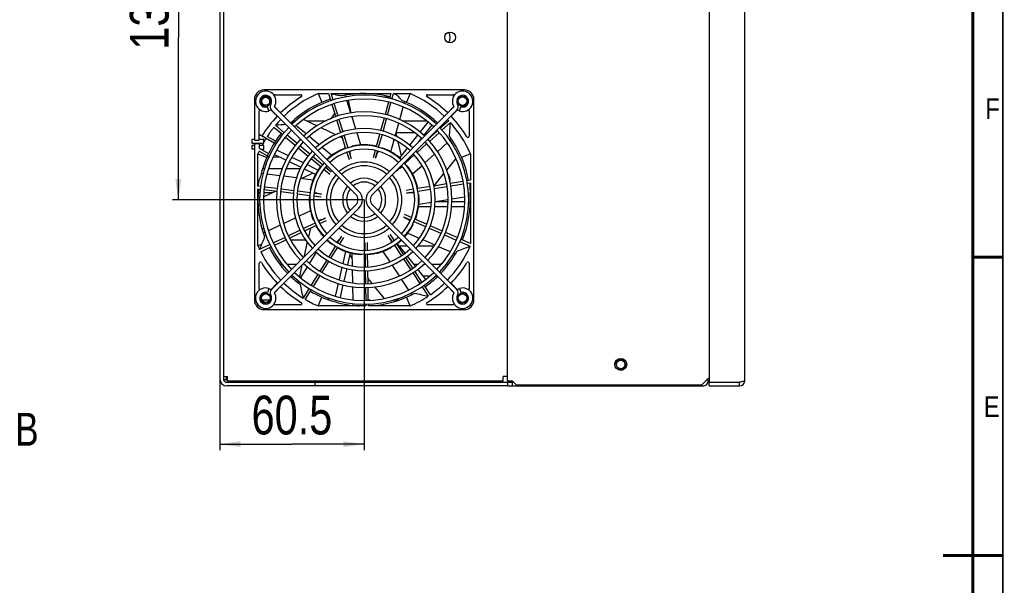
# Model space of a CAD drawing. Header units: millimetres. Extents: x -1 to 598, y -1 to 421.
# Tile 23 of 25: x 426 to 591, y 210 to 305. Entities that reach past the tile are written whole.
import ezdxf

# ---------------------------------------------------------------- set-up
doc = ezdxf.new("R2010")
doc.units = ezdxf.units.MM
doc.header["$LTSCALE"] = 32.67
doc.layers.get('0').update_dxf_attribs({"linetype": 'CONTINUOUS'})
for name, color, linetype in [('02___PRT_ALL_AXES', 7, 'CONTINUOUS'), ('CHAMFERS', 7, 'CONTINUOUS'), ('ROUNDS', 7, 'CONTINUOUS')]:
    doc.layers.add(name, color=color, linetype=linetype)
doc.styles.get("Standard").update_dxf_attribs({"font": 'txt', "width": 0.8})
doc.styles.add('TEXTSTYLE_2', font='txt', dxfattribs={"width": 0.85})
doc.dimstyles.new('DIMSTYLE_3', dxfattribs={"dimtxt": 6.5, "dimasz": 3.5, "dimexe": 1, "dimexo": 0, "dimgap": 1.625, "dimtad": 1, "dimlfac": 2.5, "dimdsep": 46, "dimtxsty": 'STANDARD', "dimblk": '_FILLED', "dimblk1": '_FILLED', "dimblk2": '_FILLED', "dimcen": 0.09, "dimclrt": 5, "dimadec": 0, "dimazin": 0, "dimtp": 0.3, "dimtm": 0.3, "dimtfac": 1, "dimtofl": 0, "dimtmove": 0, "dimatfit": 3, "dimldrblk": '_FILLED', "dimfxl": 1, "dimtolj": 1, "dimarcsym": 0})
doc.dimstyles.new('DIMSTYLE_4', dxfattribs={"dimtxt": 6.5, "dimasz": 3.5, "dimexe": 1, "dimexo": 0, "dimgap": 1.625, "dimtad": 1, "dimlfac": 2.5, "dimdsep": 46, "dimtxsty": 'STANDARD', "dimblk": '_FILLED', "dimblk1": '_FILLED', "dimblk2": '_FILLED', "dimcen": 0.09, "dimclrt": 5, "dimadec": 0, "dimazin": 0, "dimtp": 0.5, "dimtm": 0.5, "dimtfac": 1, "dimtofl": 0, "dimtmove": 0, "dimatfit": 3, "dimldrblk": '_FILLED', "dimfxl": 1, "dimtolj": 1, "dimarcsym": 0})

# ---------------------------------------------------------------- blocks, each defined once
blk = doc.blocks.new('_FILLED')
at = {"color": 0, "linetype": 'BYBLOCK'}
blk.add_solid([(0, 0), (-1, 0.143), (-1, -0.143)], dxfattribs=at)
blk = doc.blocks.new('*D3')
at = {"color": 2, "linetype": 'CONTINUOUS'}
for p, q in [((483.45, 274.61), (483.45, 232.65)), ((459.25, 244.61), (459.25, 232.65)), ((459.25, 233.65), (471.35, 233.65)), ((483.45, 233.65), (471.35, 233.65))]:
    blk.add_line(p, q, dxfattribs=at)
at = {"color": 2, "linetype": 'CONTINUOUS', "xscale": 3.5, "yscale": 3.5, "zscale": 3.5, "rotation": 180}
blk.add_blockref('_FILLED', (459.25, 233.65), dxfattribs=at)
at = {"color": 2, "linetype": 'CONTINUOUS', "xscale": 3.5, "yscale": 3.5, "zscale": 3.5}
blk.add_blockref('_FILLED', (483.45, 233.65), dxfattribs=at)
at = {"color": 5, "linetype": 'CONTINUOUS', "insert": (471.35, 241.78), "char_height": 6.5, "width": 20.8, "attachment_point": 2, "line_spacing_factor": 0.9}
blk.add_mtext('60.5', dxfattribs=at)
blk = doc.blocks.new('*D4')
at = {"color": 2, "linetype": 'CONTINUOUS'}
for p, q in [((479.85, 329.01), (451.31, 329.01)), ((452.31, 329.01), (452.31, 301.81)), ((452.31, 274.61), (452.31, 301.81)), ((483.45, 274.61), (451.31, 274.61))]:
    blk.add_line(p, q, dxfattribs=at)
at = {"color": 2, "linetype": 'CONTINUOUS', "xscale": 3.5, "yscale": 3.5, "zscale": 3.5}
for p, rotation in [((452.31, 329.01), 90), ((452.31, 274.61), 270)]:
    blk.add_blockref('_FILLED', p, dxfattribs=dict(at, rotation=rotation))
at = {"color": 5, "linetype": 'CONTINUOUS', "insert": (444.18, 305.56), "char_height": 6.5, "width": 15.6, "attachment_point": 2, "rotation": 90, "line_spacing_factor": 0.9}
blk.add_mtext('136', dxfattribs=at)

msp = doc.modelspace()

# ---------------------------------------------------------------- linework, layer by layer
at = {"color": 7, "linetype": 'CONTINUOUS'}
for p, q in [((459.2529, 359.0136), (459.2529, 244.6136)), ((468.5806, 292.2136), (472.8039, 292.2136)), ((475.7379, 292.4136), (476.3742, 290.9455)), ((475.7379, 292.4136), (477.4723, 292.4136)), ((477.9181, 292.4136), (487.9324, 292.4136)), ((480.3837, 291.839), (480.2929, 292.1308)), ((488.374, 292.4136), (491.1678, 292.4136)), ((491.1678, 292.4136), (490.5315, 290.9455)), ((494.1018, 292.2136), (498.3251, 292.2136)), ((481.2306, 289.1153), (480.5735, 291.2284)), ((481.2979, 289.1265), (480.8055, 291.2841)), ((487.7665, 291.8136), (486.628, 291.8136)), ((490.1754, 290.734), (490.2651, 291.0584)), ((465.8529, 284.6136), (465.8529, 289.4858)), ((467.4587, 289.4696), (467.247, 290.1578)), ((467.8092, 289.6915), (468.8893, 288.6115)), ((467.9102, 289.6471), (482.0669, 275.4904)), ((468.4194, 290.1562), (482.576, 275.9995)), ((469.4549, 289.1772), (468.4201, 290.212)), ((484.3297, 275.9995), (498.4864, 290.1562)), ((484.8388, 275.4904), (498.9955, 289.6471)), ((489.4351, 288.0563), (490.0041, 290.1144)), ((498.4856, 290.212), (497.4508, 289.1772)), ((498.0165, 288.6115), (499.0965, 289.6915)), ((499.447, 289.4696), (499.6587, 290.1578)), ((501.0529, 289.4858), (501.0529, 285.2625)), ((471.5708, 287.4346), (471.324, 287.6417)), ((471.5606, 287.8136), (472.0145, 287.8136)), ((475.531, 287.0066), (473.3064, 288.0779)), ((473.8552, 287.8136), (476.6529, 287.8136)), ((482.071, 286.4127), (481.4217, 288.5006)), ((481.4934, 288.2703), (481.4401, 288.5036)), ((488.6686, 285.2837), (489.2607, 287.4254)), ((489.8836, 287.8136), (493.9088, 287.8136)), ((492.8209, 285.9116), (494.1639, 287.5957)), ((494.8912, 287.8136), (495.3452, 287.8136)), ((468.3822, 284.0854), (465.8529, 285.5457)), ((473.7222, 285.6294), (472.0663, 287.0188)), ((478.6799, 285.4901), (476.2401, 286.6651)), ((482.8846, 283.796), (482.2647, 285.7896)), ((488.9777, 285.1395), (488.8199, 285.8309)), ((491.9085, 285.8136), (488.8238, 285.8136)), ((493.4816, 285.3792), (494.8095, 287.0443)), ((464.6529, 284.7136), (464.6529, 284.1136)), ((465.0529, 284.7136), (464.6529, 284.7136)), ((464.6529, 284.1136), (466.6529, 284.1136)), ((465.0529, 284.0136), (465.0529, 284.1136)), ((466.6529, 284.7136), (465.8529, 284.7136)), ((465.8529, 284.0136), (465.8529, 283.2363)), ((466.6529, 284.1136), (466.6529, 284.7136)), ((468.5991, 284.4221), (467.2112, 285.2234)), ((475.8875, 283.8125), (474.2219, 285.2101)), ((479.7916, 284.9548), (479.4221, 285.1327)), ((487.9392, 282.6456), (488.4963, 284.6605)), ((489.6958, 281.9929), (489.1614, 284.3343)), ((491.1008, 283.7547), (492.4232, 285.4129)), ((492.5847, 284.2546), (493.0792, 284.8746)), ((495.72, 282.6584), (497.3601, 284.1258)), ((497.8434, 284.5582), (498.0745, 284.7649)), ((464.6529, 283.7136), (464.6529, 283.1136)), ((465.0529, 283.7136), (464.6529, 283.7136)), ((465.0529, 283.1136), (464.6529, 283.1136)), ((465.6529, 276.8852), (465.6529, 282.3285)), ((465.6529, 282.3285), (467.1209, 281.6922)), ((466.6529, 283.7136), (465.8529, 283.7136)), ((465.8529, 283.2363), (467.4146, 282.3346)), ((465.8529, 282.7745), (467.2446, 281.971)), ((466.0655, 283.1136), (466.6529, 283.1136)), ((466.6529, 283.1136), (466.6529, 283.7136)), ((470.7461, 281.9854), (468.8064, 282.9195)), ((478.0104, 282.0311), (476.3931, 283.3882)), ((489.4052, 281.6285), (490.7025, 283.2553)), ((493.6271, 280.786), (495.2392, 282.2282)), ((501.2529, 282.3285), (499.7848, 281.6922)), ((501.2529, 282.3285), (501.2529, 277.8929)), ((467.1741, 281.8136), (467.5301, 281.8136)), ((468.2207, 281.8136), (469.1472, 281.8136)), ((470.3401, 281.2391), (468.3748, 282.1856)), ((472.8717, 280.02), (470.9152, 280.9622)), ((473.268, 280.7709), (471.3256, 281.7063)), ((497.2952, 279.5757), (498.82, 281.4877)), ((466.5374, 278.9738), (466.2059, 279.0161)), ((466.739, 279.8136), (466.4415, 279.8136)), ((469.7148, 279.8136), (467.3951, 279.8136)), ((472.7754, 279.8136), (470.4113, 279.8136)), ((474.8693, 279.058), (472.9858, 278.1509)), ((475.2893, 278.8557), (473.4462, 279.7433)), ((475.7162, 279.5919), (473.8501, 280.4906)), ((491.5694, 278.945), (493.1486, 280.3578)), ((495.178, 276.9208), (496.8215, 278.9817)), ((469.3339, 278.617), (467.174, 278.8926)), ((472.1362, 278.2593), (469.9712, 278.5356)), ((474.8642, 277.9112), (472.7744, 278.1779)), ((501.2529, 277.4618), (501.2529, 267.2881)), ((465.6529, 266.8987), (465.6529, 276.4561)), ((465.7108, 275.8136), (466.0273, 275.8136)), ((468.6675, 276.0713), (466.6096, 275.0803)), ((466.6673, 275.8136), (468.1322, 275.8136)), ((492.6227, 273.8692), (494.6968, 274.2011)), ((495.3459, 274.305), (497.5264, 274.6539)), ((495.5245, 274.3336), (497.5097, 274.3336)), ((498.1497, 274.3336), (500.3108, 274.3336)), ((498.1611, 274.7555), (500.2948, 275.0969)), ((500.9269, 275.198), (501.2415, 275.2484)), ((465.9958, 273.8136), (465.6529, 273.8136)), ((482.0669, 273.7368), (467.9102, 259.5801)), ((482.576, 273.2276), (468.4194, 259.071)), ((474.4448, 272.7443), (472.5606, 271.8474)), ((498.4864, 259.071), (484.3297, 273.2276)), ((498.9955, 259.5801), (484.8388, 273.7368)), ((492.5834, 273.485), (494.6341, 273.485)), ((495.2741, 273.485), (497.4393, 273.485)), ((498.0793, 273.485), (500.244, 273.485)), ((471.9752, 271.5688), (469.9885, 270.6231)), ((466.3401, 269.8136), (466.6429, 269.8136)), ((466.8245, 269.1171), (466.5636, 268.9928)), ((469.4014, 270.3436), (467.4014, 269.3916)), ((474.4386, 269.8513), (474.102, 268.3767)), ((474.3593, 269.8136), (474.43, 269.8136)), ((490.7646, 269.0298), (492.6754, 268.1935)), ((470.4167, 267.8136), (470.1576, 267.8136)), ((473.718, 267.8136), (471.1343, 267.8136)), ((473.9107, 267.5384), (473.3317, 265.0015)), ((493.2712, 267.9328), (495.2761, 267.0554)), ((465.6529, 266.8987), (466.2588, 267.1613)), ((475.4368, 265.8363), (474.28, 263.9718)), ((475.849, 266.5006), (475.7821, 266.3927)), ((480.3209, 265.9631), (479.8598, 263.9429)), ((481.1336, 265.7107), (480.68, 263.7231)), ((486.5851, 265.9632), (487.7468, 264.2171)), ((488.9674, 267.2495), (490.2429, 265.6501)), ((489.258, 266.885), (490.6723, 266.885)), ((492.5176, 266.885), (495.1648, 266.885)), ((495.8685, 266.7961), (497.8636, 265.923)), ((481.0299, 265.2563), (481.4251, 264.7607)), ((481.4111, 265.643), (481.4448, 263.5181)), ((490.6412, 265.1506), (491.9812, 263.4702)), ((498.4536, 265.6648), (498.7608, 265.5303)), ((465.8529, 259.7413), (465.8529, 263.9646)), ((469.3312, 263.8136), (469.7076, 263.8136)), ((470.5467, 263.8136), (472.1437, 263.8136)), ((473.0306, 263.6821), (472.5917, 261.7596)), ((473.9418, 263.4268), (472.7981, 261.5834)), ((479.7178, 263.3208), (479.2393, 261.2243)), ((480.538, 263.1011), (480.0484, 260.9558)), ((481.4551, 262.8684), (481.4893, 260.7153)), ((488.104, 263.6802), (489.3291, 261.8388)), ((491.7074, 263.8136), (492.4224, 263.8136)), ((492.3789, 262.9715), (493.7378, 261.2675)), ((493.4499, 263.8136), (493.7437, 263.8136)), ((494.762, 263.8136), (495.8529, 263.8136)), ((501.0529, 263.9646), (501.0529, 259.7413)), ((471.5461, 261.8136), (471.162, 261.8136)), ((472.4578, 261.035), (472.2835, 260.7541)), ((472.6041, 261.8136), (472.5286, 261.8136)), ((484.0879, 261.4216), (484.7411, 260.6026)), ((489.6839, 261.3055), (490.8968, 259.4825)), ((494.3772, 261.8136), (493.3024, 261.8136)), ((495.7437, 261.8136), (495.3596, 261.8136)), ((467.4587, 259.7575), (467.247, 259.0693)), ((468.8893, 260.6157), (467.8092, 259.5356)), ((468.4201, 259.0151), (469.4549, 260.05)), ((479.0966, 260.599), (478.6106, 258.47)), ((479.9062, 260.3328), (479.4358, 258.2719)), ((481.4996, 260.067), (481.5342, 257.8846)), ((485.1962, 260.0319), (486.7396, 258.0965)), ((497.4508, 260.05), (498.4856, 259.0151)), ((499.0965, 259.5356), (498.0165, 260.6157)), ((499.447, 259.7575), (499.6587, 259.0693)), ((466.3075, 257.8136), (467.5982, 257.8136)), ((475.7379, 256.8136), (476.3742, 258.2816)), ((484.1452, 257.8136), (484.4694, 257.8136)), ((488.2942, 257.8136), (489.2118, 257.8136)), ((491.1678, 256.8136), (490.5315, 258.2816)), ((491.257, 258.9411), (491.42, 258.6961)), ((472.8039, 257.0136), (468.5806, 257.0136)), ((483.7353, 256.8136), (475.7379, 256.8136)), ((481.5444, 257.2438), (481.5496, 256.9156)), ((491.1678, 256.8136), (484.161, 256.8136)), ((498.3251, 257.0136), (494.1018, 257.0136)), ((460.3329, 244.4136), (460.5329, 244.4136)), ((541.0529, 244.2536), (541.0529, 244.0936)), ((507.4529, 244.0136), (507.4529, 243.4136)), ((507.4529, 243.4136), (540.3729, 243.4136)), ((508.2529, 244.2136), (508.2529, 243.4136)), ((538.6529, 243.6136), (538.6529, 243.4136)), ((539.4529, 243.6136), (539.4529, 243.4136)), ((541.2529, 243.4136), (541.2529, 244.0136)), ((546.3529, 243.4136), (546.3529, 244.0136))]:
    msp.add_line(p, q, dxfattribs=at)
at = {"color": 3, "linetype": 'CONTINUOUS'}
for p, q in [((459.8529, 359.0136), (459.8529, 244.6136)), ((507.4529, 244.2136), (507.4529, 359.4136)), ((541.2529, 359.6136), (541.2529, 244.0136)), ((547.2529, 244.3136), (547.2529, 359.3136)), ((459.8529, 245.0136), (460.5329, 245.0136)), ((460.5329, 244.2136), (460.5329, 245.0136)), ((507.4529, 245.0136), (506.7729, 245.0136)), ((506.7729, 244.2136), (506.7729, 245.0136)), ((540.0529, 243.6136), (541.0529, 244.6136)), ((506.7729, 244.2136), (460.5329, 244.2136)), ((462.7929, 244.0136), (462.7929, 244.2136)), ((465.3129, 244.0136), (465.3129, 244.2136)), ((476.0529, 244.2136), (476.0529, 244.0136)), ((494.5929, 244.0136), (494.5929, 244.2136)), ((497.1129, 244.0136), (497.1129, 244.2136)), ((500.5929, 244.0136), (500.5929, 244.2136)), ((503.1129, 244.0136), (503.1129, 244.2136)), ((508.1329, 244.2136), (507.4529, 244.2136)), ((507.4529, 244.0136), (508.2529, 244.0136)), ((541.2529, 244.0136), (546.3529, 244.0136)), ((541.2529, 243.4136), (546.3529, 243.4136))]:
    msp.add_line(p, q, dxfattribs=at)
at = {"color": 2, "linetype": 'CONTINUOUS', "const_width": 0.25}
msp.add_lwpolyline([(590.5, 15), (590.5, 415)], dxfattribs=at)
at = {"color": 7, "linetype": 'CONTINUOUS', "const_width": 0.5}
for points in [[(585.5, 20), (585.5, 410)], [(590.5, 265), (585.5, 265)], [(590.5, 215), (580.5, 215)]]:
    msp.add_lwpolyline(points, dxfattribs=at)
at = {"color": 7, "linetype": 'CONTINUOUS'}
for centre in [(466.9529, 291.1136), (499.9529, 291.1136), (466.9529, 258.1136), (499.9529, 258.1136)]:
    msp.add_circle(centre, 0.86, dxfattribs=at)
at = {"color": 3, "linetype": 'CONTINUOUS'}
for centre, radius in [((466.9529, 291.1136), 0.66), ((499.9529, 291.1136), 0.84), ((499.9529, 291.1136), 0.72), ((466.9529, 258.1136), 0.84), ((466.9529, 258.1136), 0.72), ((499.9529, 258.1136), 0.84), ((499.9529, 258.1136), 0.72)]:
    msp.add_circle(centre, radius, dxfattribs=at)
at = {"color": 7, "linetype": 'CONTINUOUS'}
for centre, radius, start, end in [((495.8529, 301.8136), 2, 334.322136, 25.677864), ((466.9529, 291.1136), 1.72, 328.137603, 287.104248), ((466.9529, 291.1136), 1, 328.136559, 287.104063), ((468.5806, 292.0136), 0.2, 90, 171.708121), ((483.4529, 274.6136), 19.4, 113.432994, 133.949168), ((472.8039, 292.0136), 0.2, 301.466976, 90), ((483.4529, 274.6136), 17.8, 75.915831, 102.110836), ((483.4529, 274.6136), 19.4, 46.075746, 66.567006), ((494.1018, 292.0136), 0.2, 90, 238.533024), ((499.9529, 291.1136), 1.72, 252.896409, 211.8631), ((498.3251, 292.0136), 0.2, 8.291879, 90), ((499.9529, 291.1136), 1, 252.895365, 211.862872), ((468.4477, 290.1845), 0.7601, 148.140666, 224.995892), ((483.4529, 274.6136), 20.2, 121.466976, 133.865356), ((483.4529, 274.6136), 17.8, 108.643426, 133.838486), ((483.4529, 274.6136), 17.8, 46.161518, 69.383563), ((483.4529, 274.6136), 20.2, 46.134644, 58.533024), ((498.458, 290.1845), 0.7601, 315.004108, 31.859334), ((466.0529, 289.4858), 0.2, 97.968469, 180), ((466.9529, 291.1136), 1.66, 286.857269, 301.056565), ((476.6529, 289.8136), 2, 304.843905, 338.751517), ((499.9529, 291.1136), 1.66, 238.943435, 253.142731), ((500.8529, 289.4858), 0.2, 0, 82.031531), ((483.4529, 274.6136), 20.2, 136.134644, 148.106253), ((483.4529, 274.6136), 19.4, 136.072168, 140), ((473.1482, 235.5159), 51.7687, 93.100078, 95.049657), ((476.6529, 289.8136), 2, 270, 284.629065), ((483.4529, 274.6136), 19.4, 43.075456, 43.947255), ((447.1488, 290.311), 50.8373, 354.275766, 356.885505), ((483.4529, 274.6136), 19.4, 23.432994, 41.818182), ((483.4529, 274.6136), 20.2, 31.466976, 43.865356), ((483.4529, 274.6136), 17.8, 141.370304, 167.565382), ((483.4529, 274.6136), 19.4, 141.257274, 146.845569), ((483.4529, 274.6136), 17.8, 43.188922, 43.837981), ((483.4529, 274.6136), 19.4, 150.679744, 152.025914), ((483.4529, 274.6136), 19.4, 148.02813, 149.994727), ((483.4529, 274.6136), 17.8, 10.46118, 36.656291), ((500.8529, 285.2625), 0.2, 211.466976, 360), ((483.4529, 274.6136), 19.4, 155.123482, 156.567006), ((483.4529, 274.6136), 9.2, 117.893222, 119.945152), ((483.4529, 274.6136), 9.2, 109.926364, 111.433089), ((483.4529, 274.6136), 9.2, 84.159904, 88.206566), ((483.4529, 274.6136), 9.2, 57.323922, 60.379843), ((495.8529, 277.8136), 2, 353.489553, 33.962094), ((483.4529, 274.6136), 9.2, 15.848822, 18.639177), ((483.4529, 274.6136), 17.8, 174.10328, 200.292654), ((481.1901, 274.6136), 1.96, 315.000569, 44.999431), ((485.7156, 274.6136), 1.96, 135.000569, 224.999431), ((483.4529, 274.6136), 17.8, 337.737727, 3.929018), ((519.6323, 276.5873), 18.4367, 181.020504, 182.344121), ((481.1901, 274.6136), 1.24, 315, 45), ((485.7156, 274.6136), 1.24, 135, 225), ((483.4529, 274.6136), 9.2, 187.9786, 191.034052), ((483.4529, 274.6136), 19.4, 203.432994, 205.454545), ((516.2601, 248.4402), 53.3911, 159.473535, 160.485203), ((483.4529, 274.6136), 19.4, 206.711819, 223.916768), ((483.4529, 274.6136), 17.8, 206.826252, 223.839828), ((483.4529, 274.6136), 9.2, 281.321226, 286.475907), ((483.4529, 274.6136), 17.8, 316.159981, 331.201745), ((483.4529, 274.6136), 19.4, 316.059422, 336.363636), ((495.8529, 265.8136), 2, 1.699156, 3.555788), ((482.6504, 314.1579), 50.8373, 288.82122, 291.43096), ((466.0529, 263.9646), 0.2, 31.466976, 180), ((483.4529, 274.6136), 20.2, 211.466976, 223.865356), ((483.4529, 274.6136), 20.2, 316.134644, 328.533024), ((500.8529, 263.9646), 0.2, 0, 148.533024), ((495.8529, 265.8136), 2, 270, 286.972391), ((483.4529, 274.6136), 17.8, 226.158715, 233.019927), ((483.4529, 274.6136), 17.8, 305.006656, 313.839543), ((466.9529, 258.1136), 1.72, 72.896409, 31.863058), ((466.0529, 259.7413), 0.2, 180, 262.031531), ((466.9529, 258.1136), 1, 72.895365, 31.862872), ((466.9529, 258.1136), 1.66, 58.943435, 73.142731), ((468.4477, 259.0427), 0.7601, 135.004108, 211.859334), ((483.4529, 274.6136), 20.2, 226.134644, 238.533024), ((483.4529, 274.6136), 19.4, 226.063725, 238.181818), ((522.7088, 269.7801), 50.8373, 190.639402, 193.249142), ((483.4529, 274.6136), 17.8, 239.55206, 265.7472), ((483.4529, 274.6136), 20.2, 301.466976, 313.865356), ((483.4529, 274.6136), 19.4, 304.893638, 313.930446), ((499.9528, 258.1136), 1.72, 148.137603, 107.104294), ((499.9528, 258.1136), 1, 148.136559, 107.104066), ((498.458, 259.0427), 0.7601, 328.140666, 44.995892), ((499.9529, 258.1136), 1.66, 106.857269, 121.056565), ((500.8529, 259.7413), 0.2, 277.968469, 360), ((483.4529, 274.6136), 19.4, 239.439092, 246.567006), ((476.6529, 259.8136), 2, 289.275046, 300.7938), ((483.4529, 274.6136), 17.8, 272.275986, 298.474473), ((483.4529, 274.6136), 19.4, 293.432994, 303.636364), ((504.1571, 308.3142), 50.8373, 256.093947, 258.703687), ((468.5806, 257.2136), 0.2, 188.291879, 270), ((472.8039, 257.2136), 0.2, 270, 58.533024), ((483.0523, 266.6207), 9.8036, 267.114182, 267.629181), ((494.1018, 257.2136), 0.2, 121.466976, 270), ((498.3251, 257.2136), 0.2, 270, 351.708121), ((460.4529, 244.6136), 1.2, 180, 270), ((541.1329, 244.2536), 0.08, 90, 180), ((540.3729, 244.0936), 0.68, 270, 360)]:
    msp.add_arc(centre, radius, start, end, dxfattribs=at)
at = {"color": 2, "linetype": 'CONTINUOUS'}
for centre in [(466.9529, 291.1136), (499.9529, 291.1136), (466.9529, 258.1136), (499.9529, 258.1136), (526.4529, 247.0136)]:
    msp.add_arc(centre, 0.8, 255, 195, dxfattribs=at)
at = {"color": 3, "linetype": 'CONTINUOUS'}
for centre, radius, start, end in [((460.4529, 244.6136), 0.6, 180, 270), ((546.3529, 244.3136), 0.9, 270, 360)]:
    msp.add_arc(centre, radius, start, end, dxfattribs=at)
at = {"color": 7, "linetype": 'CONTINUOUS'}
for points, knots in [([(479.7184, 292.0174), (479.4228, 292.0321), (478.8082, 292.1115), (478.2161, 292.2951), (477.9181, 292.4136)], [0, 0, 0, 0, 0.47991357, 1, 1, 1, 1]), ([(489.5011, 291.5726), (489.345, 291.7633), (489.0025, 292.0974), (488.5839, 292.329), (488.374, 292.4136)], [0, 0, 0, 0, 0.52135304, 1, 1, 1, 1]), ([(489.7204, 291.2736), (489.703, 291.3001), (489.6337, 291.4025), (489.5593, 291.5015), (489.5011, 291.5726)], [0, 0, 0, 0, 0.25635414, 1, 1, 1, 1]), ([(465.8189, 277.8288), (465.7961, 277.7517), (465.7156, 277.4421), (465.6721, 277.1238), (465.6529, 276.8852)], [0, 0, 0, 0, 0.25135955, 1, 1, 1, 1]), ([(466.0704, 278.4464), (466.0436, 278.3963), (465.9441, 278.1973), (465.8659, 277.9877), (465.8189, 277.8288)], [0, 0, 0, 0, 0.25501849, 1, 1, 1, 1]), ([(501.1985, 276.259), (501.1969, 276.3585), (501.1946, 276.76), (501.2162, 277.1621), (501.2529, 277.4618)], [0, 0, 0, 0, 0.24796018, 1, 1, 1, 1]), ([(466.7576, 268.4403), (466.73, 268.3365), (466.5991, 267.8974), (466.4177, 267.474), (466.2588, 267.1613)], [0, 0, 0, 0, 0.23430651, 1, 1, 1, 1])]:
    msp.add_open_spline(points, degree=3, knots=knots, dxfattribs=at)
for points in [[(468.4137, 290.2056), (468.4049, 290.1915), (468.4076, 290.1679), (468.4194, 290.1562)], [(498.4864, 290.1562), (498.4981, 290.1679), (498.5008, 290.1915), (498.492, 290.2056)], [(468.4194, 259.071), (468.4076, 259.0592), (468.4049, 259.0356), (468.4137, 259.0216)], [(498.492, 259.0216), (498.5008, 259.0356), (498.4981, 259.0592), (498.4864, 259.071)], [(482.1329, 256.8626), (482.2744, 256.8472), (482.4165, 256.8367), (482.5587, 256.8296)]]:
    msp.add_open_spline(points, degree=3, dxfattribs=at)
at = {"color": 3, "linetype": 'CONTINUOUS'}
msp.add_open_spline([(547.2529, 244.3136), (547.2529, 244.2908), (547.1983, 244.2379), (547.014, 244.1655), (546.8335, 244.1199), (546.6973, 244.0886)], degree=3, knots=[0, 0, 0, 0, 0.11132884, 0.31690807, 1, 1, 1, 1], dxfattribs=at)
msp.add_open_spline([(546.6973, 244.0886), (546.5828, 244.0623), (546.4678, 244.038), (546.3529, 244.0136)], degree=3, dxfattribs=at)
at = {"layer": '02___PRT_ALL_AXES', "color": 3, "linetype": 'CONTINUOUS'}
for centre, radius in [((497.8529, 301.8136), 0.9), ((526.4529, 247.0136), 1)]:
    msp.add_circle(centre, radius, dxfattribs=at)
at = {"layer": '02___PRT_ALL_AXES', "color": 7, "linetype": 'CONTINUOUS'}
msp.add_circle((526.4529, 247.0136), 0.72, dxfattribs=at)
for radius, start, end in [(17.52, 46.182166, 133.817834), (16.88, 46.226987, 133.773013), (14.72, 46.400001, 133.599999), (14.08, 46.463821, 133.536179), (17.52, 136.182166, 223.817834), (16.88, 136.226987, 223.773013), (11.92, 46.732608, 133.267392), (11.28, 46.830912, 133.169088), (16.88, 316.226987, 43.773013), (17.52, 316.182166, 43.817834), (14.72, 136.408104, 223.591896), (14.08, 136.471925, 223.528075), (14.08, 316.471925, 43.528075), (14.72, 316.408104, 43.591896), (11.92, 136.732608, 223.267392), (11.28, 136.830912, 223.169088), (9.12, 47.272974, 132.727026), (8.48, 47.448068, 132.551932), (11.28, 316.830912, 43.169088), (11.92, 316.732608, 43.267392), (9.12, 137.261658, 222.738342), (6.32, 48.268849, 131.731151), (9.12, 317.261658, 42.738342), (8.48, 137.448068, 222.551932), (5.68, 48.641854, 131.358146), (8.48, 317.448068, 42.551932), (6.32, 138.282383, 221.717617), (5.68, 138.651301, 221.348699), (3.6, 50.766707, 129.233293), (2.96, 52.048648, 127.951352), (5.68, 318.651301, 41.348699), (6.32, 318.282383, 41.717617), (3.6, 140.775113, 219.224887), (2.96, 142.048648, 217.951352), (2.96, 322.048648, 37.951352), (3.6, 320.775113, 39.224887), (3.6, 230.766707, 309.233293), (2.96, 232.048648, 307.951352), (6.32, 228.268849, 311.731151), (5.68, 228.641854, 311.358146), (9.12, 227.272974, 312.727026), (8.48, 227.448068, 312.551932), (11.92, 226.732608, 313.267392), (11.28, 226.830912, 313.169088), (14.08, 226.463821, 313.536179), (16.88, 226.226987, 313.773013), (14.72, 226.400001, 313.599999), (17.52, 226.182166, 313.817834)]:
    msp.add_arc((483.4529, 274.6136), radius, start, end, dxfattribs=at)
at = {"layer": 'CHAMFERS', "color": 3, "linetype": 'CONTINUOUS'}
for p, q in [((508.3329, 244.2136), (508.1329, 244.2136)), ((508.3329, 244.2136), (508.9329, 243.6136)), ((508.9329, 243.6136), (540.0529, 243.6136))]:
    msp.add_line(p, q, dxfattribs=at)
at = {"layer": 'ROUNDS', "color": 7, "linetype": 'CONTINUOUS'}
for p, q in [((500.2529, 293.0136), (466.6529, 293.0136)), ((477.4723, 292.4136), (477.8503, 291.198)), ((478.2556, 291.3281), (477.9181, 292.4136)), ((487.9324, 292.4136), (487.6956, 291.5573)), ((488.1098, 291.4578), (488.374, 292.4136)), ((465.0529, 291.4136), (465.0529, 284.6136)), ((478.0405, 290.5862), (478.6925, 288.4894)), ((479.0953, 288.6277), (478.4454, 290.7175)), ((487.5255, 290.9419), (486.9612, 288.9007)), ((487.3692, 288.7792), (487.9397, 290.8425)), ((501.8529, 257.8136), (501.8529, 291.4136)), ((478.8819, 287.8801), (479.5128, 285.8514)), ((479.9243, 285.9616), (479.2847, 288.0184)), ((486.7903, 288.2826), (486.2061, 286.1694)), ((486.6172, 286.0592), (487.199, 288.1633)), ((497.6237, 287.863), (496.1966, 286.5862)), ((496.4731, 286.2624), (497.911, 287.5489)), ((468.3216, 286.7546), (469.7962, 285.5172)), ((470.0726, 285.8409), (468.5916, 287.0837)), ((486.0362, 285.5549), (485.4616, 283.4765)), ((495.7209, 286.1607), (494.0985, 284.7091)), ((494.3868, 284.3959), (495.9975, 285.8369)), ((465.0529, 284.6136), (465.8529, 284.6136)), ((465.0529, 284.0136), (465.0529, 257.8136)), ((465.0529, 284.0136), (465.8529, 284.0136)), ((470.2849, 285.1071), (471.9147, 283.7395)), ((472.2033, 284.053), (470.5614, 285.4308)), ((479.7022, 285.2421), (480.3524, 283.1512)), ((480.7502, 283.3053), (480.1137, 285.3523)), ((485.8815, 283.398), (486.4473, 285.4447)), ((492.3163, 282.5434), (493.9114, 283.9706)), ((472.4038, 283.3291), (474.0765, 281.9256)), ((474.3216, 282.2756), (472.6924, 283.6426)), ((480.5397, 282.5488), (480.9123, 281.3505)), ((481.315, 281.4889), (480.947, 282.6723)), ((485.2949, 282.8737), (484.9578, 281.6545)), ((485.3715, 281.5532), (485.7024, 282.7501)), ((474.5668, 281.5142), (476.2303, 280.1183)), ((476.4872, 280.4585), (474.8119, 281.8642)), ((490.2441, 280.6895), (491.8404, 282.1177)), ((476.7176, 279.7094), (477.6734, 278.9075)), ((477.9373, 279.2416), (476.9877, 280.0385)), ((488.8188, 279.4143), (489.748, 280.2457)), ((500.0191, 277.6954), (497.8914, 277.355)), ((497.9802, 276.9381), (500.1188, 277.2803)), ((501.2529, 277.8929), (500.651, 277.7966)), ((500.7507, 277.3814), (501.2529, 277.4618)), ((466.1071, 276.8272), (465.6529, 276.8852)), ((465.6529, 276.4561), (466.0736, 276.4024)), ((466.7073, 276.3215), (468.8517, 276.0478)), ((468.8869, 276.4725), (466.7407, 276.7464)), ((469.485, 275.967), (471.6274, 275.6936)), ((471.6645, 276.118), (469.5202, 276.3916)), ((472.2603, 275.6128), (474.4002, 275.3397)), ((474.4394, 275.7639), (472.2974, 276.0372)), ((476.3108, 275.525), (475.0781, 275.6823)), ((491.7388, 276.3705), (490.4827, 276.1695)), ((490.5624, 275.7512), (491.8013, 275.9494)), ((494.4973, 276.8119), (492.3659, 276.4709)), ((492.4396, 276.0516), (494.5771, 276.3936)), ((497.2591, 277.2538), (495.1302, 276.9132)), ((495.2083, 276.4946), (497.3486, 276.8371)), ((475.0364, 275.2586), (476.2694, 275.1012)), ((475.252, 270.71), (473.3063, 269.7838)), ((476.9518, 271.519), (475.8246, 270.9825)), ((476.0255, 270.6067), (477.1461, 271.1401)), ((490.0488, 271.7269), (491.2078, 271.2196)), ((491.3626, 271.6166), (490.208, 272.1219)), ((491.7823, 270.9682), (493.7502, 270.107)), ((493.9301, 270.4929), (491.9665, 271.3523)), ((472.7306, 269.5098), (470.777, 268.5798)), ((470.9481, 268.1898), (472.9105, 269.124)), ((473.4862, 269.398), (475.4418, 270.3288)), ((494.3344, 269.8513), (496.3076, 268.9878)), ((496.4786, 269.3776), (494.5143, 270.2372)), ((499.0351, 268.2587), (497.0629, 269.1218)), ((470.2009, 268.3056), (468.2382, 267.3714)), ((468.4013, 266.9776), (470.3719, 267.9156)), ((479.6568, 268.4955), (478.9943, 267.4277)), ((479.3704, 267.2266), (480.0252, 268.2818)), ((483.5671, 267.4145), (483.5872, 266.1468)), ((484.0123, 266.1887), (483.9925, 267.4338)), ((487.4411, 268.6191), (488.1492, 267.5547)), ((488.4817, 267.8234), (487.7885, 268.8653)), ((496.8919, 268.732), (498.8721, 267.8654)), ((499.4568, 267.6095), (501.2254, 266.8355)), ((501.2529, 267.2881), (499.6197, 268.0029)), ((467.6614, 267.0968), (465.9361, 266.2756)), ((466.1233, 265.8932), (467.8245, 266.703)), ((478.6651, 266.8971), (477.5192, 265.0504)), ((477.8747, 264.816), (479.027, 266.673)), ((488.4857, 267.0489), (489.6791, 265.2553)), ((490.0279, 265.4995), (488.8479, 267.2731)), ((477.1826, 264.5078), (476.0419, 262.6693)), ((476.4169, 262.4664), (477.5362, 264.2703)), ((483.597, 265.5325), (483.6316, 263.3492)), ((484.0567, 263.3864), (484.0227, 265.5325)), ((490.0323, 264.7243), (491.2469, 262.8987)), ((491.5838, 263.1609), (490.3811, 264.9685)), ((483.6417, 262.7101), (483.6755, 260.5817)), ((484.1012, 260.5817), (484.0669, 262.7473)), ((493.1439, 260.8159), (491.9381, 262.6284)), ((475.705, 262.1264), (474.5806, 260.3142)), ((474.9435, 260.0918), (476.08, 261.9234)), ((491.6012, 262.3662), (492.7807, 260.5934)), ((474.2442, 259.772), (473.2247, 258.1289)), ((473.5889, 257.9084), (474.6072, 259.5496)), ((483.6856, 259.9438), (483.7204, 257.7546)), ((484.1456, 257.7881), (484.1114, 259.9438)), ((493.1344, 260.0618), (494.1989, 258.4617)), ((494.5507, 258.7014), (493.4975, 260.2844)), ((466.6529, 256.2136), (500.2529, 256.2136)), ((483.7305, 257.1154), (483.7353, 256.8136)), ((484.161, 256.8136), (484.1557, 257.1489)), ((460.3329, 244.4136), (459.8927, 244.4136)), ((460.3329, 245.0136), (460.3329, 244.4136)), ((541.2529, 244.3336), (541.1329, 244.3336)), ((507.4529, 243.4136), (460.4529, 243.4136)), ((475.2529, 243.4136), (475.2529, 244.0136))]:
    msp.add_line(p, q, dxfattribs=at)
at = {"layer": 'ROUNDS', "color": 3, "linetype": 'CONTINUOUS'}
for p, q in [((541.2529, 244.6136), (541.0529, 244.6136)), ((460.4529, 244.0136), (507.4529, 244.0136))]:
    msp.add_line(p, q, dxfattribs=at)
at = {"layer": 'ROUNDS', "color": 7, "linetype": 'CONTINUOUS'}
for centre, radius, start, end in [((466.6529, 291.4136), 1.6, 90, 180), ((500.2529, 291.4136), 1.6, 0, 90), ((483.4529, 274.6136), 9.2, 109.928993, 132.751601), ((483.4529, 274.6136), 9.2, 77.204544, 102.734514), ((483.4529, 274.6136), 9.2, 47.242556, 70.007242), ((483.4529, 274.6136), 9.2, 142.65633, 168.18906), ((483.4529, 274.6136), 9.2, 11.74725, 37.279969), ((483.4529, 274.6136), 9.2, 175.38366, 200.916332), ((483.4529, 274.6136), 9.2, 339.02, 4.552696), ((483.4529, 274.6136), 9.2, 208.11086, 222.752094), ((483.4529, 274.6136), 9.2, 317.244759, 331.825423), ((483.4529, 274.6136), 9.2, 227.246964, 233.643605), ((483.4529, 274.6136), 9.2, 306.292665, 312.752983), ((483.4529, 274.6136), 9.2, 240.838166, 266.370878), ((483.4529, 274.6136), 9.2, 273.572781, 299.098151), ((466.6529, 257.8136), 1.6, 180, 270), ((500.2529, 257.8136), 1.6, 270, 360)]:
    msp.add_arc(centre, radius, start, end, dxfattribs=at)
for points, knots in [([(481.315, 281.4889), (481.2496, 281.6993), (481.1492, 282.1051), (481.101, 282.5213), (481.097, 282.718)], [0, 0, 0, 0, 0.52835481, 1, 1, 1, 1]), ([(481.2405, 283.4501), (481.2526, 283.468), (481.2997, 283.5294), (481.3702, 283.5749), (481.4249, 283.5873)], [0, 0, 0, 0, 0.27777911, 1, 1, 1, 1]), ([(485.3715, 281.5532), (485.4302, 281.7655), (485.565, 282.1611), (485.7494, 282.5372), (485.8523, 282.7047)], [0, 0, 0, 0, 0.52833008, 1, 1, 1, 1]), ([(486.3597, 283.2393), (486.3803, 283.2487), (486.4557, 283.2776), (486.5436, 283.2791), (486.5984, 283.2591)], [0, 0, 0, 0, 0.27967704, 1, 1, 1, 1]), ([(477.9373, 279.2416), (477.768, 279.3837), (477.4633, 279.6717), (477.1971, 279.9969), (477.0874, 280.1608)], [0, 0, 0, 0, 0.52854471, 1, 1, 1, 1]), ([(488.8188, 279.4143), (488.9833, 279.5615), (489.3113, 279.8219), (489.6706, 280.0389), (489.8482, 280.1242)], [0, 0, 0, 0, 0.52846725, 1, 1, 1, 1]), ([(490.5545, 280.2994), (490.5987, 280.2936), (490.6817, 280.2721), (490.7494, 280.2173), (490.7732, 280.1861)], [0, 0, 0, 0, 0.53249467, 1, 1, 1, 1]), ([(474.4818, 276.2965), (474.4731, 276.313), (474.445, 276.3753), (474.4374, 276.4479), (474.4476, 276.4967)], [0, 0, 0, 0, 0.27254676, 1, 1, 1, 1]), ([(476.3108, 275.525), (476.0902, 275.5532), (475.6759, 275.6313), (475.2742, 275.7621), (475.0927, 275.8414)], [0, 0, 0, 0, 0.52890517, 1, 1, 1, 1]), ([(490.5624, 275.7512), (490.7815, 275.7862), (491.2001, 275.828), (491.6215, 275.8158), (491.8177, 275.7911)], [0, 0, 0, 0, 0.52876499, 1, 1, 1, 1]), ([(492.498, 275.56), (492.5329, 275.531), (492.5926, 275.4674), (492.6207, 275.3834), (492.6238, 275.3438)], [0, 0, 0, 0, 0.53332993, 1, 1, 1, 1]), ([(475.0104, 271.1715), (474.9924, 271.1808), (474.9291, 271.2186), (474.8782, 271.2792), (474.8591, 271.3291)], [0, 0, 0, 0, 0.27555737, 1, 1, 1, 1]), ([(476.9518, 271.519), (476.7492, 271.4226), (476.3553, 271.2633), (475.9432, 271.1561), (475.7462, 271.1251)], [0, 0, 0, 0, 0.52944378, 1, 1, 1, 1]), ([(490.0488, 271.7269), (490.2537, 271.6372), (490.6308, 271.4446), (490.9808, 271.2044), (491.133, 271.0763)], [0, 0, 0, 0, 0.52922384, 1, 1, 1, 1]), ([(491.5735, 270.5202), (491.5874, 270.4769), (491.6033, 270.3909), (491.5816, 270.3048), (491.5628, 270.2697)], [0, 0, 0, 0, 0.53346954, 1, 1, 1, 1]), ([(479.6568, 268.4955), (479.5371, 268.3026), (479.2892, 267.9522), (478.9966, 267.6366), (478.8457, 267.5036)], [0, 0, 0, 0, 0.53017047, 1, 1, 1, 1]), ([(483.5671, 267.4145), (483.5707, 267.1858), (483.5512, 266.7542), (483.4747, 266.3278), (483.4187, 266.1334)], [0, 0, 0, 0, 0.53063562, 1, 1, 1, 1]), ([(487.4411, 268.6191), (487.5662, 268.431), (487.781, 268.0616), (487.9463, 267.6665), (488.0047, 267.4748)], [0, 0, 0, 0, 0.52984608, 1, 1, 1, 1]), ([(478.2258, 267.1552), (478.2041, 267.1524), (478.1261, 267.1474), (478.0446, 267.1709), (477.999, 267.2044)], [0, 0, 0, 0, 0.27820938, 1, 1, 1, 1]), ([(488.0706, 266.7769), (488.0587, 266.7335), (488.0256, 266.6537), (487.9613, 266.5939), (487.9269, 266.5747)], [0, 0, 0, 0, 0.53287681, 1, 1, 1, 1]), ([(483.0958, 265.52), (483.0629, 265.4912), (482.9931, 265.4442), (482.909, 265.4296), (482.8705, 265.432)], [0, 0, 0, 0, 0.53152344, 1, 1, 1, 1])]:
    msp.add_open_spline(points, degree=3, knots=knots, dxfattribs=at)

# ---------------------------------------------------------------- texts
at = {"color": 5, "linetype": 'CONTINUOUS', "char_height": 3.5, "width": 4.090625, "attachment_point": 2, "line_spacing_factor": 0.9, "style": 'TEXTSTYLE_2'}
for s, insert in [('F', (588.7703, 291.6247)), ('E', (588.6429, 241.682))]:
    msp.add_mtext(s, dxfattribs=dict(at, insert=insert))
at = {"color": 5, "linetype": 'CONTINUOUS', "insert": (424.9582, 238.8974), "char_height": 5.5, "width": 4.4, "attachment_point": 1, "line_spacing_factor": 0.9}
msp.add_mtext('B', dxfattribs=at)

# ---------------------------------------------------------------- dimensions: what is measured, and where the dimension line sits
at = {"color": 2, "linetype": 'CONTINUOUS'}
dim = msp.add_linear_dim(base=(452.3057, 329.0136), p1=(483.4529, 274.6136), p2=(479.8529, 329.0136), angle=90, dimstyle='DIMSTYLE_4', dxfattribs=at)
dim.commit()
dim.dimension.update_dxf_attribs({"geometry": '*D4', "text_midpoint": (452.3057, 306.211), "dimtype": 160})
dim = msp.add_linear_dim(base=(483.4529, 233.6543), p1=(459.2529, 244.6136), p2=(483.4529, 274.6136), dimstyle='DIMSTYLE_3', dxfattribs=at)
dim.commit()
dim.dimension.update_dxf_attribs({"geometry": '*D3', "text_midpoint": (471.5154, 233.6543), "dimtype": 160})

doc.saveas('drawing.dxf')
